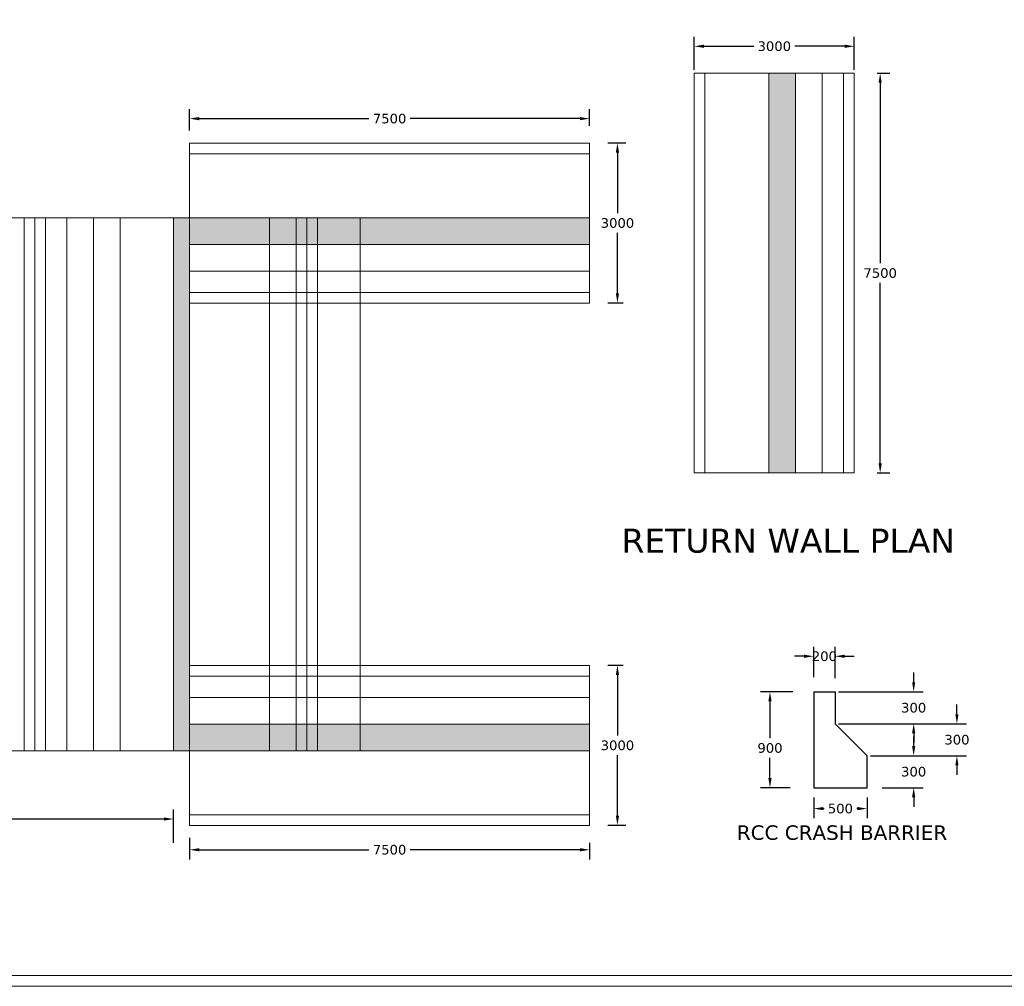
# Model space of a CAD drawing. Header units: metres. Extents: x 435.9 to 488.3, y 127.1 to 159.
# Tile 2 of 4: x 452.2 to 470.7, y 127.1 to 145.3. Entities that reach past the tile are written whole.
import ezdxf

# ---------------------------------------------------------------- set-up
doc = ezdxf.new("R2010")
doc.units = ezdxf.units.M
doc.header["$MEASUREMENT"] = 0
doc.styles.get("Standard").update_dxf_attribs({"font": 'verdana.ttf'})
doc.dimstyles.get("Standard").update_dxf_attribs({"dimtxt": 0.18, "dimasz": 0.18, "dimexe": 0.18, "dimexo": 0.062, "dimgap": 0.09, "dimtad": 0, "dimtih": 1, "dimtoh": 1, "dimzin": 0, "dimdsep": 46, "dimtxsty": 'Standard', "dimcen": 0.09, "dimadec": 0, "dimazin": 0, "dimtfac": 1, "dimtofl": 0, "dimtmove": 0, "dimatfit": 3, "dimfxl": 1, "dimtolj": 1, "dimtzin": 0, "dimarcsym": 0})

# ---------------------------------------------------------------- blocks, each defined once
blk = doc.blocks.new('*D88')
at = {"color": 0, "lineweight": -2, "transparency": 16777216}
for p, q in [((445.084, 129.784), (445.084, 130.463)), ((455.084, 129.836), (455.084, 130.463)), ((445.264, 130.283), (449.625, 130.283)), ((454.904, 130.283), (450.542, 130.283))]:
    blk.add_line(p, q, dxfattribs=at)
at = {"color": 0, "transparency": 16777216}
for points in [[(445.264, 130.313), (445.264, 130.253), (445.084, 130.283)], [(454.904, 130.313), (454.904, 130.253), (455.084, 130.283)]]:
    blk.add_solid(points, dxfattribs=at)
at = {"layer": 'Defpoints', "color": 0, "transparency": 16777216}
for p in [(455.084, 130.283), (445.084, 129.722), (455.084, 129.774)]:
    blk.add_point(p, dxfattribs=at)
at = {"color": 0, "lineweight": 9, "transparency": 16777216, "insert": (450.084, 130.283), "char_height": 0.18, "attachment_point": 5}
blk.add_mtext('\\A1;10000', dxfattribs=at)
blk = doc.blocks.new('*D97')
at = {"color": 0, "lineweight": -2, "transparency": 16777216}
for p, q in [((468.273, 144.275), (468.512, 144.275)), ((468.332, 144.095), (468.332, 140.709)), ((468.332, 136.955), (468.332, 140.342)), ((468.273, 136.775), (468.512, 136.775))]:
    blk.add_line(p, q, dxfattribs=at)
at = {"color": 0, "transparency": 16777216}
for points in [[(468.302, 144.095), (468.362, 144.095), (468.332, 144.275)], [(468.302, 136.955), (468.362, 136.955), (468.332, 136.775)]]:
    blk.add_solid(points, dxfattribs=at)
at = {"layer": 'Defpoints', "color": 0, "transparency": 16777216}
for p in [(468.211, 144.275), (468.211, 136.775), (468.332, 136.775)]:
    blk.add_point(p, dxfattribs=at)
at = {"color": 0, "lineweight": 9, "transparency": 16777216, "insert": (468.332, 140.525), "char_height": 0.18, "attachment_point": 5}
blk.add_mtext('\\A1;7500', dxfattribs=at)
blk = doc.blocks.new('*D98')
at = {"color": 0, "lineweight": -2, "transparency": 16777216}
for p, q in [((464.847, 144.337), (464.847, 144.961)), ((467.847, 144.337), (467.847, 144.961)), ((465.027, 144.781), (465.961, 144.781)), ((467.667, 144.781), (466.734, 144.781))]:
    blk.add_line(p, q, dxfattribs=at)
at = {"color": 0, "transparency": 16777216}
for points in [[(465.027, 144.811), (465.027, 144.751), (464.847, 144.781)], [(467.667, 144.811), (467.667, 144.751), (467.847, 144.781)]]:
    blk.add_solid(points, dxfattribs=at)
at = {"layer": 'Defpoints', "color": 0, "transparency": 16777216}
for p in [(467.847, 144.781), (464.847, 144.275), (467.847, 144.275)]:
    blk.add_point(p, dxfattribs=at)
at = {"color": 0, "lineweight": 9, "transparency": 16777216, "insert": (466.347, 144.781), "char_height": 0.18, "attachment_point": 5}
blk.add_mtext('\\A1;3000', dxfattribs=at)
blk = doc.blocks.new('*D101')
at = {"color": 0, "lineweight": -2, "transparency": 16777216}
for p, q in [((455.384, 143.199), (455.384, 143.603)), ((462.884, 143.29), (462.884, 143.603)), ((455.564, 143.423), (458.746, 143.423)), ((462.704, 143.423), (459.521, 143.423))]:
    blk.add_line(p, q, dxfattribs=at)
at = {"color": 0, "transparency": 16777216}
for points in [[(455.564, 143.453), (455.564, 143.393), (455.384, 143.423)], [(462.704, 143.453), (462.704, 143.393), (462.884, 143.423)]]:
    blk.add_solid(points, dxfattribs=at)
at = {"layer": 'Defpoints', "color": 0, "transparency": 16777216}
for p in [(455.384, 143.423), (455.384, 143.137), (462.884, 143.228)]:
    blk.add_point(p, dxfattribs=at)
at = {"color": 0, "lineweight": 9, "transparency": 16777216, "insert": (459.134, 143.423), "char_height": 0.18, "attachment_point": 5}
blk.add_mtext('\\A1;7500', dxfattribs=at)
blk = doc.blocks.new('*D102')
at = {"color": 0, "lineweight": -2, "transparency": 16777216}
for p, q in [((463.564, 142.964), (463.226, 142.964)), ((463.406, 142.784), (463.406, 141.648)), ((463.406, 140.144), (463.406, 141.28)), ((463.515, 139.964), (463.226, 139.964))]:
    blk.add_line(p, q, dxfattribs=at)
at = {"color": 0, "transparency": 16777216}
for points in [[(463.376, 142.784), (463.436, 142.784), (463.406, 142.964)], [(463.376, 140.144), (463.436, 140.144), (463.406, 139.964)]]:
    blk.add_solid(points, dxfattribs=at)
at = {"layer": 'Defpoints', "color": 0, "transparency": 16777216}
for p in [(463.626, 142.964), (463.406, 139.964), (463.577, 139.964)]:
    blk.add_point(p, dxfattribs=at)
at = {"color": 0, "lineweight": 9, "transparency": 16777216, "insert": (463.406, 141.464), "char_height": 0.18, "attachment_point": 5}
blk.add_mtext('\\A1;3000', dxfattribs=at)
blk = doc.blocks.new('*D103')
at = {"color": 0, "lineweight": -2, "transparency": 16777216}
for p, q in [((455.384, 129.929), (455.384, 129.526)), ((462.884, 129.838), (462.884, 129.526)), ((455.564, 129.706), (458.746, 129.706)), ((462.704, 129.706), (459.521, 129.706))]:
    blk.add_line(p, q, dxfattribs=at)
at = {"color": 0, "transparency": 16777216}
for points in [[(455.564, 129.736), (455.564, 129.676), (455.384, 129.706)], [(462.704, 129.736), (462.704, 129.676), (462.884, 129.706)]]:
    blk.add_solid(points, dxfattribs=at)
at = {"layer": 'Defpoints', "color": 0, "transparency": 16777216}
for p in [(455.384, 129.991), (462.884, 129.9), (455.384, 129.706)]:
    blk.add_point(p, dxfattribs=at)
at = {"color": 0, "lineweight": 9, "transparency": 16777216, "insert": (459.134, 129.706), "char_height": 0.18, "attachment_point": 5}
blk.add_mtext('\\A1;7500', dxfattribs=at)
blk = doc.blocks.new('*D104')
at = {"color": 0, "lineweight": -2, "transparency": 16777216}
for p, q in [((463.515, 133.164), (463.226, 133.164)), ((463.406, 132.984), (463.406, 131.848)), ((463.406, 130.344), (463.406, 131.48)), ((463.564, 130.164), (463.226, 130.164))]:
    blk.add_line(p, q, dxfattribs=at)
at = {"color": 0, "transparency": 16777216}
for points in [[(463.376, 132.984), (463.436, 132.984), (463.406, 133.164)], [(463.376, 130.344), (463.436, 130.344), (463.406, 130.164)]]:
    blk.add_solid(points, dxfattribs=at)
at = {"layer": 'Defpoints', "color": 0, "transparency": 16777216}
for p in [(463.406, 133.164), (463.577, 133.164), (463.626, 130.164)]:
    blk.add_point(p, dxfattribs=at)
at = {"color": 0, "lineweight": 9, "transparency": 16777216, "insert": (463.406, 131.664), "char_height": 0.18, "attachment_point": 5}
blk.add_mtext('\\A1;3000', dxfattribs=at)
blk = doc.blocks.new('*D121')
at = {"color": 0, "lineweight": -2, "transparency": 16777216}
for p, q in [((466.696, 132.67), (466.086, 132.67)), ((466.266, 132.49), (466.266, 131.799)), ((466.266, 131.05), (466.266, 131.431)), ((466.643, 130.87), (466.086, 130.87))]:
    blk.add_line(p, q, dxfattribs=at)
at = {"color": 0, "transparency": 16777216}
for points in [[(466.236, 132.49), (466.296, 132.49), (466.266, 132.67)], [(466.236, 131.05), (466.296, 131.05), (466.266, 130.87)]]:
    blk.add_solid(points, dxfattribs=at)
at = {"layer": 'Defpoints', "color": 0, "transparency": 16777216}
for p in [(466.758, 132.67), (466.266, 130.87), (466.705, 130.87)]:
    blk.add_point(p, dxfattribs=at)
at = {"color": 0, "transparency": 16777216, "insert": (466.266, 131.615), "char_height": 0.18, "attachment_point": 5}
blk.add_mtext('\\A1;900', dxfattribs=at)
blk = doc.blocks.new('*D122')
at = {"color": 0, "lineweight": -2, "transparency": 16777216}
for p, q in [((467.086, 132.946), (467.086, 133.516)), ((467.486, 132.926), (467.486, 133.516)), ((466.906, 133.336), (466.726, 133.336)), ((467.666, 133.336), (467.846, 133.336))]:
    blk.add_line(p, q, dxfattribs=at)
at = {"color": 0, "transparency": 16777216}
for points in [[(466.906, 133.366), (466.906, 133.306), (467.086, 133.336)], [(467.666, 133.366), (467.666, 133.306), (467.486, 133.336)]]:
    blk.add_solid(points, dxfattribs=at)
at = {"layer": 'Defpoints', "color": 0, "transparency": 16777216}
for p in [(467.486, 133.336), (467.086, 132.884), (467.486, 132.864)]:
    blk.add_point(p, dxfattribs=at)
at = {"color": 0, "transparency": 16777216, "insert": (467.286, 133.336), "char_height": 0.18, "attachment_point": 5}
blk.add_mtext('\\A1;200', dxfattribs=at)
blk = doc.blocks.new('*D123')
at = {"color": 0, "lineweight": -2, "transparency": 16777216}
for p, q in [((467.086, 130.684), (467.086, 130.298)), ((468.086, 130.684), (468.086, 130.298)), ((467.266, 130.478), (467.279, 130.478)), ((467.906, 130.478), (467.892, 130.478))]:
    blk.add_line(p, q, dxfattribs=at)
at = {"color": 0, "transparency": 16777216}
for points in [[(467.266, 130.508), (467.266, 130.448), (467.086, 130.478)], [(467.906, 130.508), (467.906, 130.448), (468.086, 130.478)]]:
    blk.add_solid(points, dxfattribs=at)
at = {"layer": 'Defpoints', "color": 0, "transparency": 16777216}
for p in [(467.086, 130.746), (468.086, 130.746), (468.086, 130.478)]:
    blk.add_point(p, dxfattribs=at)
at = {"color": 0, "transparency": 16777216, "insert": (467.586, 130.478), "char_height": 0.18, "attachment_point": 5}
blk.add_mtext('\\A1;500', dxfattribs=at)
blk = doc.blocks.new('*D124')
at = {"color": 0, "lineweight": -2, "transparency": 16777216}
for p, q in [((468.96, 131.65), (468.96, 131.83)), ((468.35, 131.47), (469.14, 131.47)), ((468.37, 130.87), (469.14, 130.87)), ((468.96, 130.69), (468.96, 130.51))]:
    blk.add_line(p, q, dxfattribs=at)
at = {"color": 0, "transparency": 16777216}
for points in [[(468.93, 131.65), (468.99, 131.65), (468.96, 131.47)], [(468.93, 130.69), (468.99, 130.69), (468.96, 130.87)]]:
    blk.add_solid(points, dxfattribs=at)
at = {"layer": 'Defpoints', "color": 0, "transparency": 16777216}
for p in [(468.288, 131.47), (468.96, 131.47), (468.308, 130.87)]:
    blk.add_point(p, dxfattribs=at)
at = {"color": 0, "transparency": 16777216, "insert": (468.96, 131.17), "char_height": 0.18, "attachment_point": 5}
blk.add_mtext('\\A1;300', dxfattribs=at)
blk = doc.blocks.new('*D125')
at = {"color": 0, "lineweight": -2, "transparency": 16777216}
for p, q in [((468.96, 132.85), (468.96, 133.03)), ((467.548, 132.67), (469.14, 132.67)), ((467.548, 132.07), (469.14, 132.07)), ((468.96, 131.89), (468.96, 131.71))]:
    blk.add_line(p, q, dxfattribs=at)
at = {"color": 0, "transparency": 16777216}
for points in [[(468.93, 132.85), (468.99, 132.85), (468.96, 132.67)], [(468.93, 131.89), (468.99, 131.89), (468.96, 132.07)]]:
    blk.add_solid(points, dxfattribs=at)
at = {"layer": 'Defpoints', "color": 0, "transparency": 16777216}
for p in [(467.486, 132.67), (467.486, 132.07), (468.96, 132.07)]:
    blk.add_point(p, dxfattribs=at)
at = {"color": 0, "transparency": 16777216, "insert": (468.96, 132.37), "char_height": 0.18, "attachment_point": 5}
blk.add_mtext('\\A1;300', dxfattribs=at)
blk = doc.blocks.new('*D126')
at = {"color": 0, "lineweight": -2, "transparency": 16777216}
for p, q in [((469.771, 132.25), (469.771, 132.43)), ((467.548, 132.07), (469.951, 132.07)), ((468.148, 131.47), (469.951, 131.47)), ((469.771, 131.29), (469.771, 131.11))]:
    blk.add_line(p, q, dxfattribs=at)
at = {"color": 0, "transparency": 16777216}
for points in [[(469.741, 132.25), (469.801, 132.25), (469.771, 132.07)], [(469.741, 131.29), (469.801, 131.29), (469.771, 131.47)]]:
    blk.add_solid(points, dxfattribs=at)
at = {"layer": 'Defpoints', "color": 0, "transparency": 16777216}
for p in [(467.486, 132.07), (468.086, 131.47), (469.771, 131.47)]:
    blk.add_point(p, dxfattribs=at)
at = {"color": 0, "transparency": 16777216, "insert": (469.771, 131.77), "char_height": 0.18, "attachment_point": 5}
blk.add_mtext('\\A1;300', dxfattribs=at)

msp = doc.modelspace()

# ---------------------------------------------------------------- hatches: boundary and pattern name
at = {"lineweight": 9}
h = msp.add_hatch(dxfattribs=at)
h.set_pattern_fill('AR-CONC', color=256, scale=0.01)
h.set_pattern_definition([(50, (501.0917, 2.711286), (0.071726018, -0.006275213), [0.0075, -0.0825]), (355, (501.0917, 2.711286), (-0.013875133, 0.075219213), [0.006, -0.066]), (100.451444, (501.09768, 2.71076), (0.057850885, 0.068944), [0.00637402, -0.07011421]), (46.1842, (501.0917, 2.73129), (0.106724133, -0.01655193), [0.01125, -0.12375]), (96.635635, (501.10059, 2.72991), (0.093466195, 0.09741186), [0.009561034, -0.10517138]), (351.18416, (501.0917, 2.73129), (0.093466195, 0.09741186), [0.009, -0.099]), (21, (501.1017, 2.726286), (0.059690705, -0.04026189), [0.0075, -0.0825]), (326, (501.1017, 2.726286), (0.024331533, 0.072515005), [0.006, -0.066]), (71.451445, (501.106675, 2.72293), (0.084022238, 0.032253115), [0.00637402, -0.07011421]), (37.5, (501.0917, 2.711286), (0.0012159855, 0.0332893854), [0, -0.0652, 0, -0.067, 0, -0.06625]), (7.5, (501.0917, 2.711286), (0.026306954, 0.039441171), [0, -0.0382, 0, -0.0637, 0, -0.02525]), (327.5, (501.0694, 2.711286), (0.0533822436, -0.002255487), [0, -0.025, 0, -0.078, 0, -0.1035]), (317.5, (501.0594, 2.711286), (0.058318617, 0.010010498), [0, -0.0325, 0, -0.0518, 0, -0.0735])])
h.paths.add_polyline_path([(466.7474, 144.2754), (466.2474, 144.2754), (466.2474, 136.7754), (466.7474, 136.7754)])
h = msp.add_hatch(dxfattribs=at)
h.set_pattern_fill('AR-CONC', color=256, scale=0.01)
h.set_pattern_definition([(50, (455.81975, 0), (0.071726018, -0.006275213), [0.0075, -0.0825]), (355, (455.81975, 0), (-0.013875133, 0.075219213), [0.006, -0.066]), (100.451444, (455.82573, -0.00052), (0.057850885, 0.068944), [0.00637402, -0.07011421]), (46.1842, (455.81975, 0.02), (0.106724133, -0.01655193), [0.01125, -0.12375]), (96.635635, (455.82865, 0.01862), (0.093466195, 0.09741186), [0.00956103, -0.10517138]), (351.18416, (455.81975, 0.02), (0.093466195, 0.09741186), [0.009, -0.099]), (21, (455.82975, 0.015), (0.059690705, -0.04026189), [0.0075, -0.0825]), (326, (455.82975, 0.015), (0.024331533, 0.072515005), [0.006, -0.066]), (71.451445, (455.834726, 0.011645), (0.084022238, 0.032253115), [0.00637402, -0.07011421]), (37.5, (455.819752, 0), (0.0012159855, 0.0332893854), [0, -0.0652, 0, -0.067, 0, -0.06625]), (7.5, (455.819752, 0), (0.026306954, 0.039441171), [0, -0.0382, 0, -0.0637, 0, -0.02525]), (327.5, (455.797452, 0), (0.0533822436, -0.002255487), [0, -0.025, 0, -0.078, 0, -0.1035]), (317.5, (455.78745, 0), (0.058318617, 0.010010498), [0, -0.0325, 0, -0.0518, 0, -0.0735])])
h.paths.add_polyline_path([(455.3838, 141.5641), (455.0838, 141.5641), (455.0838, 131.5641), (455.3838, 131.5641)])
h = msp.add_hatch(dxfattribs=at)
h.set_pattern_fill('AR-CONC', color=256, scale=0.01)
h.set_pattern_definition([(50, (494.28057, 14.93907), (0.071726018, -0.006275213), [0.0075, -0.0825]), (355, (494.28057, 14.93907), (-0.013875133, 0.075219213), [0.006, -0.066]), (100.451444, (494.286545, 14.93855), (0.057850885, 0.068944), [0.00637402, -0.07011421]), (46.1842, (494.28057, 14.95907), (0.106724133, -0.01655193), [0.01125, -0.12375]), (96.635635, (494.28946, 14.95769), (0.093466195, 0.09741186), [0.00956103, -0.10517138]), (351.18416, (494.28057, 14.95907), (0.09346619, 0.09741186), [0.009, -0.099]), (21, (494.29057, 14.95407), (0.059690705, -0.04026189), [0.0075, -0.0825]), (326, (494.29057, 14.95407), (0.024331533, 0.072515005), [0.006, -0.066]), (71.451445, (494.29554, 14.950716), (0.084022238, 0.032253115), [0.00637402, -0.07011421]), (37.5, (494.280567, 14.939072), (0.0012159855, 0.0332893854), [0, -0.0652, 0, -0.067, 0, -0.06625]), (7.5, (494.280567, 14.93907), (0.026306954, 0.039441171), [0, -0.0382, 0, -0.0637, 0, -0.02525]), (327.5, (494.258267, 14.939072), (0.0533822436, -0.002255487), [0, -0.025, 0, -0.078, 0, -0.1035]), (317.5, (494.248267, 14.93907), (0.058318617, 0.010010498), [0, -0.0325, 0, -0.0518, 0, -0.0735])])
h.paths.add_polyline_path([(462.8838, 141.5641), (455.3838, 141.5641), (455.3838, 141.0641), (462.8838, 141.0641)])
h = msp.add_hatch(dxfattribs=at)
h.set_pattern_fill('AR-CONC', color=256, scale=0.01)
h.set_pattern_definition([(50, (494.28057, 8.13907), (0.071726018, -0.006275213), [0.0075, -0.0825]), (355, (494.28057, 8.13907), (-0.013875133, 0.075219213), [0.006, -0.066]), (100.451444, (494.286545, 8.13855), (0.057850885, 0.068944), [0.00637402, -0.07011421]), (46.1842, (494.28057, 8.15907), (0.106724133, -0.01655193), [0.01125, -0.12375]), (96.63564, (494.28946, 8.15769), (0.093466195, 0.09741186), [0.00956103, -0.10517138]), (351.18416, (494.28057, 8.15907), (0.09346619, 0.09741186), [0.009, -0.099]), (21, (494.29057, 8.15407), (0.059690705, -0.04026189), [0.0075, -0.0825]), (326, (494.29057, 8.15407), (0.024331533, 0.072515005), [0.006, -0.066]), (71.451445, (494.29554, 8.150716), (0.084022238, 0.032253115), [0.00637402, -0.07011421]), (37.5, (494.280567, 8.139072), (0.0012159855, 0.0332893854), [0, -0.0652, 0, -0.067, 0, -0.06625]), (7.5, (494.280567, 8.13907), (0.026306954, 0.039441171), [0, -0.0382, 0, -0.0637, 0, -0.02525]), (327.5, (494.258267, 8.139072), (0.0533822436, -0.002255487), [0, -0.025, 0, -0.078, 0, -0.1035]), (317.5, (494.248267, 8.13907), (0.058318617, 0.010010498), [0, -0.0325, 0, -0.0518, 0, -0.0735])])
h.paths.add_polyline_path([(462.8838, 131.5641), (462.8838, 132.0641), (455.3838, 132.0641), (455.3838, 131.5641)])

# ---------------------------------------------------------------- linework, layer by layer
for p, q in [((467.8474, 144.2754), (464.8474, 144.2754)), ((464.8474, 144.2754), (464.8474, 136.7754)), ((465.0474, 144.2754), (465.0474, 136.7754)), ((466.2474, 144.2754), (466.2474, 136.7754)), ((466.7474, 144.2754), (466.7474, 136.7754)), ((467.2474, 144.2754), (467.2474, 136.7754)), ((467.6474, 144.2754), (467.6474, 136.7754)), ((467.8474, 144.2754), (467.8474, 136.7754)), ((455.3838, 139.9641), (455.3838, 142.9641)), ((462.8838, 142.9641), (455.3838, 142.9641)), ((462.8838, 139.9641), (462.8838, 142.9641)), ((462.8838, 142.7641), (455.3838, 142.7641)), ((441.5838, 141.5641), (458.5838, 141.5641)), ((452.2838, 141.5641), (452.2838, 131.5641)), ((452.4838, 141.5641), (452.4838, 131.5641)), ((452.6838, 141.5641), (452.6838, 131.5641)), ((453.0838, 141.5641), (453.0838, 131.5641)), ((453.5838, 141.5641), (453.5838, 131.5641)), ((454.0838, 141.5641), (454.0838, 131.5641)), ((455.0838, 141.5641), (455.0838, 131.5641)), ((455.3838, 141.5641), (455.3838, 131.5641)), ((462.8838, 141.5641), (455.3838, 141.5641)), ((456.8838, 141.5641), (456.8838, 131.5641)), ((457.3838, 141.5641), (457.3838, 131.5641)), ((457.5838, 141.5641), (457.5838, 131.5641)), ((457.7838, 141.5641), (457.7838, 131.5641)), ((458.5838, 141.5641), (458.5838, 131.5641)), ((462.8838, 141.0641), (455.3838, 141.0641)), ((462.8838, 140.5641), (455.3838, 140.5641)), ((462.8838, 140.1641), (455.3838, 140.1641)), ((462.8838, 139.9641), (455.3838, 139.9641)), ((467.8474, 136.7754), (464.8474, 136.7754)), ((455.3838, 133.1641), (455.3838, 130.1641)), ((462.8838, 133.1641), (455.3838, 133.1641)), ((462.8838, 133.1641), (462.8838, 130.1641)), ((462.8838, 132.9641), (455.3838, 132.9641)), ((462.8838, 132.5641), (455.3838, 132.5641)), ((462.8838, 132.0641), (455.3838, 132.0641)), ((441.5838, 131.5641), (458.5838, 131.5641)), ((462.8838, 131.5641), (455.3838, 131.5641)), ((462.8838, 130.3641), (455.3838, 130.3641)), ((462.8838, 130.1641), (455.3838, 130.1641))]:
    msp.add_line(p, q, dxfattribs=at)
for p, q in [((467.0856, 132.6702), (467.4856, 132.6702)), ((467.0856, 132.6702), (467.0856, 130.8702)), ((467.4856, 132.6702), (467.4856, 132.0702)), ((468.0856, 131.4702), (467.4856, 132.0702)), ((468.0856, 130.8702), (468.0856, 131.4702)), ((467.0856, 130.8702), (468.0856, 130.8702))]:
    msp.add_line(p, q)
for points in [[(488.3287, 127.1442), (435.891, 127.1442), (435.891, 158.9861), (488.3287, 158.9861)], [(488.1287, 127.3442), (436.091, 127.3442), (436.091, 158.7861), (488.1287, 158.7861)]]:
    msp.add_lwpolyline(points, close=True, dxfattribs=at)

# ---------------------------------------------------------------- texts
for s, height, p in [('RETURN WALL PLAN ', 0.45, (463.4825, 135.2806)), ('RCC CRASH BARRIER ', 0.271838, (465.645, 129.8924))]:
    msp.add_text(s, height=height, dxfattribs=at).set_placement(p)

# ---------------------------------------------------------------- dimensions: what is measured, and where the dimension line sits
for base, p1, p2, text, picture, middle in [((467.8474, 144.7814), (464.8474, 144.2754), (467.8474, 144.2754), '3000', '*D98', (466.3474, 144.7814)), ((455.0838, 130.2827), (445.0838, 129.7218), (455.0838, 129.7738), '10000', '*D88', (450.0838, 130.2827))]:
    dim = msp.add_linear_dim(base=base, p1=p1, p2=p2, text=text, dimstyle='Standard', dxfattribs=at)
    dim.commit()
    dim.dimension.update_dxf_attribs({"geometry": picture, "text_midpoint": middle})
for base, p1, p2, angle, text, picture, middle in [((468.3324, 136.7754), (468.2109, 144.2754), (468.2109, 136.7754), 90, '7500', '*D97', (468.3324, 140.5254)), ((463.4063, 139.9641), (463.6256, 142.9641), (463.5773, 139.9641), 270, '3000', '*D102', (463.4063, 141.4641)), ((463.4063, 133.1641), (463.6256, 130.1641), (463.5773, 133.1641), 90, '3000', '*D104', (463.4063, 131.6641))]:
    dim = msp.add_linear_dim(base=base, p1=p1, p2=p2, angle=angle, text=text, dimstyle='Standard', dxfattribs=at)
    dim.commit()
    dim.dimension.update_dxf_attribs({"geometry": picture, "text_midpoint": middle, "dimtype": 160})
for base, p1, p2, picture, middle in [((455.3838, 143.4227), (462.8838, 143.228), (455.3838, 143.1373), '*D101', (459.1338, 143.4227)), ((455.3838, 129.7055), (462.8838, 129.9002), (455.3838, 129.991), '*D103', (459.1338, 129.7055))]:
    dim = msp.add_linear_dim(base=base, p1=p1, p2=p2, text='7500', dimstyle='Standard', dxfattribs=at)
    dim.commit()
    dim.dimension.update_dxf_attribs({"geometry": picture, "text_midpoint": middle, "dimtype": 160})
for base, p1, p2, text, picture, middle in [((467.4856, 133.3363), (467.0856, 132.8844), (467.4856, 132.8645), '200', '*D122', (467.2856, 133.3363)), ((468.0856, 130.4784), (467.0856, 130.7462), (468.0856, 130.7462), '500', '*D123', (467.5856, 130.4784))]:
    dim = msp.add_linear_dim(base=base, p1=p1, p2=p2, text=text, dimstyle='Standard')
    dim.commit()
    dim.dimension.update_dxf_attribs({"geometry": picture, "text_midpoint": middle, "dimtype": 160})
for base, p1, p2, text, picture, middle in [((468.9596, 132.0702), (467.4856, 132.6702), (467.4856, 132.0702), '300', '*D125', (468.9596, 132.3702)), ((466.2658, 130.8702), (466.758, 132.6702), (466.7048, 130.8702), '900', '*D121', (466.2658, 131.6149)), ((469.7711, 131.4702), (467.4856, 132.0702), (468.0856, 131.4702), '300', '*D126', (469.7711, 131.7702)), ((468.9596, 131.4702), (468.3078, 130.8702), (468.2878, 131.4702), '300', '*D124', (468.9596, 131.1702))]:
    dim = msp.add_linear_dim(base=base, p1=p1, p2=p2, angle=90, text=text, dimstyle='Standard')
    dim.commit()
    dim.dimension.update_dxf_attribs({"geometry": picture, "text_midpoint": middle, "dimtype": 160})

doc.saveas('drawing.dxf')
